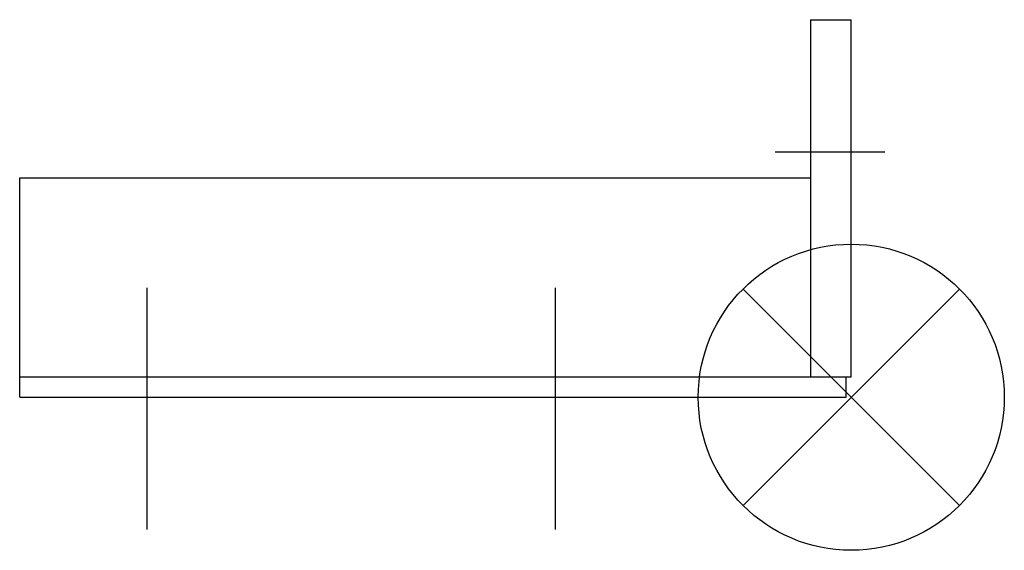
# Model space of a CAD drawing. Extents: x 491 to 684, y 454 to 558.
import ezdxf

# ---------------------------------------------------------------- set-up
doc = ezdxf.new("R2010")
doc.units = 0
doc.header["$LTSCALE"] = 100
doc.layers.get('0').update_dxf_attribs({"linetype": 'CONTINUOUS'})

# ---------------------------------------------------------------- blocks, each defined once
blk = doc.blocks.new('SOP')
at = {"color": 6}
for p, q in [((-21.21, 21.21), (21.21, -21.21)), ((21.21, 21.21), (-21.21, -21.21))]:
    blk.add_line(p, q, dxfattribs=at)
blk.add_circle((0, 0), 30, dxfattribs=at)

msp = doc.modelspace()

# ---------------------------------------------------------------- linework, layer by layer
at = {"color": 255}
for p, q in [((645.88, 557.87), (645.88, 487.87)), ((645.88, 557.87), (653.88, 557.87)), ((653.88, 487.87), (653.88, 557.87)), ((660.46, 531.87), (638.97, 531.87)), ((490.88, 483.87), (490.88, 526.87)), ((490.88, 526.87), (645.88, 526.87)), ((490.88, 487.87), (653.88, 487.87)), ((652.88, 483.87), (652.88, 487.87)), ((490.88, 483.87), (652.88, 483.87))]:
    msp.add_line(p, q, dxfattribs=at)
for p, q in [((515.88, 457.95), (515.88, 505.33)), ((595.88, 457.95), (595.88, 505.33))]:
    msp.add_line(p, q)

# ---------------------------------------------------------------- block references
at = {"rotation": 90}
msp.add_blockref('SOP', (653.88, 483.87), dxfattribs=at)

doc.saveas('drawing.dxf')
